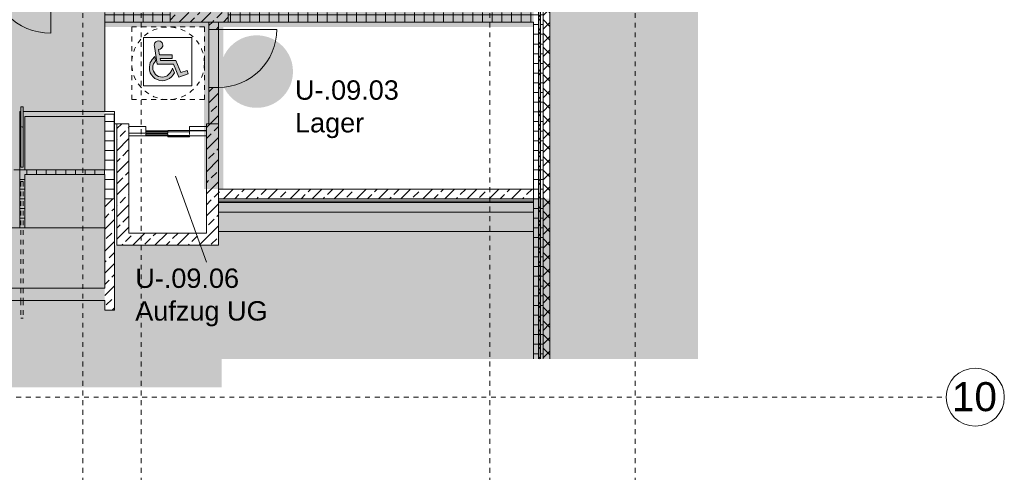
# Model space of a CAD drawing. Header units: metres. Extents: x 6 to 268, y -85 to 18.
# Tile 26 of 33: x 168 to 188, y -43 to -33. Entities that reach past the tile are written whole.
import ezdxf

# ---------------------------------------------------------------- set-up
doc = ezdxf.new("R2010")
doc.units = ezdxf.units.M
for name, pattern in [('Rasterlinie', [0.019, 0.01, -0.003, 0.003, -0.003]), ('Verdeckt', [0.003, 0.002, -0.001]), ('Über Schnittebene 1', [0.001, 0, -0.001])]:
    doc.linetypes.add(name, pattern=pattern)
for name, color, linetype, lineweight in [('A_Detailelemente', 7, 'Continuous', 9), ('A_Fundamente', 7, 'Continuous', 9), ('A_Geländer', 7, 'Continuous', 9), ('A_Geschossdecken', 7, 'Continuous', 9), ('A_Geschossdecken_Schraffur', 7, 'Continuous', 18), ('A_Raster', 7, 'Continuous', 9), ('A_Räume_Beschriftung', 7, 'Continuous', 9), ('A_Skelettbau', 7, 'Continuous', 9), ('A_Türen', 7, 'Continuous', 9), ('A_Türen_Element', 7, 'Continuous', 9), ('A_Türen_Rahmen', 7, 'Continuous', 9), ('A_Wände', 7, 'Continuous', 9), ('A_Wände_Schraffur', 7, 'Continuous', 18)]:
    doc.layers.add(name, color=color, linetype=linetype, lineweight=lineweight)
doc.layers.add('A_Linien', color=5, linetype='Continuous', lineweight=9, true_color=0x0000ff)
doc.styles.add('Arial', font='arial.ttf', dxfattribs={"height": 0.6})
doc.styles.add('Arial_B', font='txt', dxfattribs={"height": 0.4})
pattern_1 = [(0, (95.50816, -2), (0, 0.2), []), (90, (95.50816, -2), (-0.2, 1e-17), [])]
pattern_2 = [(45, (95.50816, -2), (-0.14142136, 0.14142136), []), (135, (95.50816, -2), (-0.14142136, -0.14142136), [])]
pattern_3 = [(45, (95.50816, -2), (-0.2283955, 0.2283955), []), (45, (95.73616, -2), (-0.2283955, 0.2283955), [0.161, -0.081])]

# ---------------------------------------------------------------- blocks, each defined once
blk = doc.blocks.new('GSH_Tuer_I_1flg_SZ - 1200x2200_Voll-5198248-BS_Uebersicht_U1_BRANDSCHUTZ')
at = {"layer": 'A_Türen', "linetype": 'Über Schnittebene 1'}
for p, q in [((-0.6, 0.086), (0.6, 0.086)), ((-0.6, -0.114), (0.6, -0.114))]:
    blk.add_line(p, q, dxfattribs=at)
at = {"layer": 'A_Türen'}
blk.add_line((0.6, -1.314), (0.6, -0.114), dxfattribs=at)
blk.add_arc((0.6, -0.114), 1.2, 180, 270, dxfattribs=at)
blk = doc.blocks.new('Typ des oberen Holms - Oberer Geländerholm_Innen_-5351195-BS_Uebersicht_U1_BRANDSCHUTZ')
at = {"layer": 'A_Geländer', "flags": 128}
blk.add_lwpolyline([(72.306, -35.515), (72.301, -35.514), (72.296, -35.515)], dxfattribs=at)
blk = doc.blocks.new('Typ des oberen Holms - Oberer Geländerholm_Innen_-V81-BS_Uebersicht_U1_BRANDSCHUTZ')
at = {"layer": 'A_Geländer'}
for p, q in [((72.326, -35.097), (72.276, -35.097)), ((72.276, -35.097), (72.276, -36.344)), ((72.326, -35.097), (72.326, -36.344)), ((72.276, -36.344), (72.326, -36.344))]:
    blk.add_line(p, q, dxfattribs=at)
at = {"layer": 'A_Geländer', "linetype": 'Verdeckt'}
for p, q in [((72.276, -36.644), (72.326, -36.644)), ((72.276, -36.644), (72.276, -38.847)), ((72.326, -36.644), (72.326, -38.847)), ((72.276, -38.847), (72.276, -39.097)), ((72.326, -38.847), (72.326, -39.097)), ((72.276, -39.097), (72.276, -39.467)), ((72.326, -39.097), (72.326, -39.467)), ((72.326, -39.467), (72.276, -39.467))]:
    blk.add_line(p, q, dxfattribs=at)
blk = doc.blocks.new('IPRO_Aufzugstuer_2_Elemente - 1600x2135-6134082-BS_Uebersicht_U1_BRANDSCHUTZ')
at = {"layer": 'A_Türen'}
for p, q in [((-0.8, 0.208), (-0.8, 0.126)), ((-0.45, 0.251), (-0.45, 0.226)), ((-0.45, 0.251), (0, 0.251)), ((-0.45, 0.226), (0.45, 0.226)), ((-0.45, 0.126), (-0.45, 0.208)), ((0, 0.251), (0, 0.201)), ((0.45, 0.226), (0.45, 0.201)), ((0.8, 0.176), (0.8, 0.208)), ((-0.45, 0.126), (-0.45, 0.151)), ((-0.45, 0.151), (0, 0.151)), ((0, 0.126), (-0.45, 0.126)), ((0, 0.201), (0.45, 0.201)), ((0, 0.151), (0, 0.176)), ((0, 0.176), (0.45, 0.176)), ((0.45, 0.151), (0, 0.151)), ((0, 0.151), (0, 0.126)), ((0.45, 0.176), (0.45, 0.151)), ((0.45, 0.176), (0.8, 0.176))]:
    blk.add_line(p, q, dxfattribs=at)
at = {"layer": 'A_Türen_Element'}
for p, q in [((0, 0.151), (-0.45, 0.151)), ((-0.45, 0.151), (-0.45, 0.126)), ((-0.45, 0.126), (0, 0.126)), ((0.45, 0.176), (0, 0.176)), ((0, 0.176), (0, 0.151)), ((0, 0.151), (0.45, 0.151)), ((0, 0.126), (0, 0.151)), ((0.45, 0.151), (0.45, 0.176))]:
    blk.add_line(p, q, dxfattribs=at)
at = {"layer": 'A_Türen_Rahmen'}
for p, q in [((-0.45, 0.126), (-0.8, 0.126)), ((-0.8, 0.043), (-0.45, 0.043)), ((-0.45, 0.043), (-0.45, 0.126)), ((0.8, 0.176), (0.45, 0.176)), ((0.45, 0.176), (0.45, 0.043)), ((0.45, 0.043), (0.8, 0.043))]:
    blk.add_line(p, q, dxfattribs=at)
blk = doc.blocks.new('IPRO_Tuer_I_2flg_BZ_OL - 2010x2135_590_Glas 2-6762589-BS_Uebersicht_U1_BRANDSCHUTZ')
at = {"layer": 'A_Türen', "linetype": 'Über Schnittebene 1'}
for p, q in [((-1.005, 0.061), (1.005, 0.061)), ((-1.005, -0.089), (1.005, -0.089))]:
    blk.add_line(p, q, dxfattribs=at)
at = {"layer": 'A_Türen'}
for p, q in [((-1.005, -0.839), (-1.005, -0.089)), ((1.005, -1.349), (1.005, -0.089))]:
    blk.add_line(p, q, dxfattribs=at)
for centre, radius, start, end in [((-1.005, -0.089), 0.75, 270, 0), ((1.005, -0.089), 1.26, 180, 270)]:
    blk.add_arc(centre, radius, start, end, dxfattribs=at)
blk = doc.blocks.new('IPRO_Rollstuhlfahrer - IPRO_Rollstuhlfahrer-6274123-BS_Uebersicht_U1_BRANDSCHUTZ')
at = {"layer": 'A_Detailelemente'}
for points in [[(0.731, 0.178), (0.924, 0.243), (0.9, 0.318), (0.773, 0.273), (0.672, 0.524), (0.35, 0.524), (0.344, 0.564), (0.593, 0.564), (0.593, 0.64), (0.331, 0.64), (0.314, 0.75), (0.345, 0.757), (0.37, 0.773), (0.388, 0.796), (0.398, 0.821), (0.399, 0.841), (0.395, 0.863), (0.385, 0.885), (0.367, 0.906), (0.348, 0.919), (0.32, 0.926), (0.286, 0.923), (0.27, 0.916), (0.253, 0.905), (0.238, 0.887), (0.227, 0.863), (0.223, 0.837), (0.266, 0.56), (0.284, 0.448), (0.623, 0.448)], [(0.388, 0.104), (0.44, 0.11), (0.492, 0.126), (0.54, 0.151), (0.581, 0.183), (0.615, 0.222), (0.64, 0.269), (0.601, 0.365), (0.583, 0.32), (0.553, 0.268), (0.513, 0.222), (0.49, 0.205), (0.464, 0.193), (0.426, 0.181), (0.388, 0.177), (0.35, 0.181), (0.313, 0.193), (0.278, 0.211), (0.249, 0.235), (0.226, 0.264), (0.208, 0.298), (0.196, 0.336), (0.192, 0.374), (0.196, 0.412), (0.208, 0.45), (0.227, 0.484), (0.25, 0.511), (0.234, 0.603), (0.182, 0.544), (0.157, 0.508), (0.141, 0.477), (0.131, 0.44), (0.125, 0.387), (0.126, 0.327), (0.141, 0.269), (0.166, 0.223), (0.198, 0.184), (0.238, 0.151), (0.284, 0.126), (0.336, 0.11)]]:
    blk.add_hatch(color=256, dxfattribs=at).paths.add_polyline_path(points, flags=0)
for p, q in [((0, 1), (1, 1)), ((0, 0), (0, 1)), ((0.227, 0.863), (0.223, 0.837)), ((0.227, 0.863), (0.223, 0.837)), ((0.223, 0.837), (0.227, 0.811)), ((0.223, 0.837), (0.227, 0.811)), ((0.238, 0.887), (0.227, 0.863)), ((0.238, 0.887), (0.227, 0.863)), ((0.253, 0.905), (0.238, 0.887)), ((0.253, 0.905), (0.238, 0.887)), ((0.27, 0.916), (0.253, 0.905)), ((0.27, 0.916), (0.253, 0.905)), ((0.286, 0.923), (0.27, 0.916)), ((0.286, 0.923), (0.27, 0.916)), ((0.32, 0.926), (0.286, 0.923)), ((0.32, 0.926), (0.286, 0.923)), ((0.348, 0.919), (0.32, 0.926)), ((0.348, 0.919), (0.32, 0.926)), ((0.367, 0.906), (0.348, 0.919)), ((0.367, 0.906), (0.348, 0.919)), ((0.385, 0.885), (0.367, 0.906)), ((0.385, 0.885), (0.367, 0.906)), ((0.395, 0.863), (0.385, 0.885)), ((0.395, 0.863), (0.385, 0.885)), ((0.388, 0.796), (0.398, 0.821)), ((0.388, 0.796), (0.398, 0.821)), ((0.399, 0.841), (0.395, 0.863)), ((0.399, 0.841), (0.395, 0.863)), ((0.398, 0.821), (0.399, 0.841)), ((0.398, 0.821), (0.399, 0.841)), ((1, 1), (1, 0)), ((0.227, 0.811), (0.284, 0.448)), ((0.227, 0.811), (0.284, 0.448)), ((0.314, 0.75), (0.345, 0.757)), ((0.314, 0.75), (0.345, 0.757)), ((0.331, 0.64), (0.314, 0.75)), ((0.331, 0.64), (0.314, 0.75)), ((0.593, 0.64), (0.331, 0.64)), ((0.593, 0.64), (0.331, 0.64)), ((0.345, 0.757), (0.37, 0.773)), ((0.345, 0.757), (0.37, 0.773)), ((0.37, 0.773), (0.388, 0.796)), ((0.37, 0.773), (0.388, 0.796)), ((0.593, 0.564), (0.593, 0.64)), ((0.593, 0.564), (0.593, 0.64)), ((0.131, 0.44), (0.125, 0.387)), ((0.131, 0.44), (0.125, 0.387)), ((0.141, 0.477), (0.131, 0.44)), ((0.141, 0.477), (0.131, 0.44)), ((0.157, 0.508), (0.141, 0.477)), ((0.157, 0.508), (0.141, 0.477)), ((0.182, 0.544), (0.157, 0.508)), ((0.182, 0.544), (0.157, 0.508)), ((0.234, 0.603), (0.182, 0.544)), ((0.234, 0.603), (0.182, 0.544)), ((0.192, 0.374), (0.196, 0.412)), ((0.192, 0.374), (0.196, 0.412)), ((0.196, 0.412), (0.208, 0.45)), ((0.196, 0.412), (0.208, 0.45)), ((0.208, 0.45), (0.226, 0.483)), ((0.208, 0.45), (0.226, 0.483)), ((0.226, 0.483), (0.25, 0.511)), ((0.226, 0.483), (0.25, 0.511)), ((0.25, 0.511), (0.234, 0.603)), ((0.25, 0.511), (0.234, 0.603)), ((0.284, 0.448), (0.623, 0.448)), ((0.284, 0.448), (0.623, 0.448)), ((0.35, 0.524), (0.344, 0.564)), ((0.344, 0.564), (0.593, 0.564)), ((0.344, 0.564), (0.593, 0.564)), ((0.35, 0.524), (0.344, 0.564)), ((0.672, 0.524), (0.35, 0.524)), ((0.672, 0.524), (0.35, 0.524)), ((0.623, 0.448), (0.731, 0.178)), ((0.623, 0.448), (0.731, 0.178)), ((0.773, 0.273), (0.672, 0.524)), ((0.773, 0.273), (0.672, 0.524)), ((0.125, 0.387), (0.126, 0.327)), ((0.125, 0.387), (0.126, 0.327)), ((0.126, 0.327), (0.141, 0.269)), ((0.126, 0.327), (0.141, 0.269)), ((0.141, 0.269), (0.166, 0.223)), ((0.141, 0.269), (0.166, 0.223)), ((0.166, 0.223), (0.198, 0.184)), ((0.166, 0.223), (0.198, 0.184)), ((0.196, 0.336), (0.192, 0.374)), ((0.196, 0.336), (0.192, 0.374)), ((0.208, 0.298), (0.196, 0.336)), ((0.208, 0.298), (0.196, 0.336)), ((0.226, 0.264), (0.208, 0.298)), ((0.226, 0.264), (0.208, 0.298)), ((0.249, 0.235), (0.226, 0.264)), ((0.249, 0.235), (0.226, 0.264)), ((0.278, 0.211), (0.249, 0.235)), ((0.278, 0.211), (0.249, 0.235)), ((0.313, 0.193), (0.278, 0.211)), ((0.313, 0.193), (0.278, 0.211)), ((0.49, 0.205), (0.464, 0.193)), ((0.49, 0.205), (0.464, 0.193)), ((0.513, 0.222), (0.49, 0.205)), ((0.513, 0.222), (0.49, 0.205)), ((0.553, 0.268), (0.513, 0.222)), ((0.553, 0.268), (0.513, 0.222)), ((0.583, 0.32), (0.553, 0.268)), ((0.583, 0.32), (0.553, 0.268)), ((0.581, 0.183), (0.615, 0.222)), ((0.581, 0.183), (0.615, 0.222)), ((0.601, 0.365), (0.583, 0.32)), ((0.601, 0.365), (0.583, 0.32)), ((0.64, 0.269), (0.601, 0.365)), ((0.64, 0.269), (0.601, 0.365)), ((0.615, 0.222), (0.64, 0.269)), ((0.615, 0.222), (0.64, 0.269)), ((0.731, 0.178), (0.924, 0.243)), ((0.731, 0.178), (0.924, 0.243)), ((0.9, 0.318), (0.773, 0.273)), ((0.9, 0.318), (0.773, 0.273)), ((0.924, 0.243), (0.9, 0.318)), ((0.924, 0.243), (0.9, 0.318)), ((1, 0), (0, 0)), ((0.198, 0.184), (0.238, 0.151)), ((0.198, 0.184), (0.238, 0.151)), ((0.238, 0.151), (0.284, 0.126)), ((0.238, 0.151), (0.284, 0.126)), ((0.284, 0.126), (0.336, 0.11)), ((0.284, 0.126), (0.336, 0.11)), ((0.35, 0.181), (0.313, 0.193)), ((0.35, 0.181), (0.313, 0.193)), ((0.336, 0.11), (0.388, 0.104)), ((0.336, 0.11), (0.388, 0.104)), ((0.388, 0.177), (0.35, 0.181)), ((0.388, 0.177), (0.35, 0.181)), ((0.426, 0.181), (0.388, 0.177)), ((0.426, 0.181), (0.388, 0.177)), ((0.388, 0.104), (0.44, 0.11)), ((0.388, 0.104), (0.44, 0.11)), ((0.464, 0.193), (0.426, 0.181)), ((0.464, 0.193), (0.426, 0.181)), ((0.44, 0.11), (0.492, 0.126)), ((0.44, 0.11), (0.492, 0.126)), ((0.492, 0.126), (0.54, 0.151)), ((0.492, 0.126), (0.54, 0.151)), ((0.54, 0.151), (0.581, 0.183)), ((0.54, 0.151), (0.581, 0.183))]:
    blk.add_line(p, q, dxfattribs=at)
blk = doc.blocks.new('Raster - 3_0mm_mit Kreis-376402-BS_Uebersicht_U1_BRANDSCHUTZ')
at = {"layer": 'A_Raster'}
blk.add_circle((0, 0), 0.003, dxfattribs=at)

msp = doc.modelspace()

# ---------------------------------------------------------------- hatches: boundary and pattern name
at = {"layer": 'A_Detailelemente', "true_color": 0xc9c9c9}
h = msp.add_hatch(dxfattribs=at)
h.set_pattern_fill('FP_94', color=9, style=0, pattern_type=2)
h.set_pattern_definition([(45, (95.5082, -2), (0, 1.796051), [1.27, -1.27]), (45, (95.1712, -1.663), (0, 1.796051), [1.27, -1.27]), (45, (94.8342, -1.326), (0, 1.796051), [1.27, -1.27]), (135, (94.8342, -1.102), (-1.796051, 1e-16), [1.27, -1.27]), (135, (95.1712, -0.765), (-1.796051, 1e-16), [1.27, -1.27]), (135, (95.5082, -0.428), (-1.796051, 1e-16), [1.27, -1.27])])
h.paths.add_polyline_path([(102.664, -46.997), (105.904, -46.997), (105.904, -39.006), (123.729, -39.006), (123.729, -40.896), (171.929, -40.896), (171.929, -40.306), (181.759, -40.306), (181.759, -0.917), (176.264, -0.917), (175.611, -1.318), (174.259, -0.956), (174.874, -2.647), (173.414, -2.647), (173.414, -3.147), (177.314, -3.147), (177.314, -2.647), (177.614, -2.647), (177.614, -3.017), (180.744, -3.017), (180.744, -8.377), (178.704, -8.377), (178.704, -36.997), (171.864, -36.997), (171.864, -37.957), (169.714, -37.957), (169.714, -39.297), (169.514, -39.297), (169.514, -39.097), (124.214, -39.097), (124.214, -39.297), (124.014, -39.297), (124.014, -35.697), (104.364, -35.697), (104.364, -39.091), (102.664, -39.091), (102.664, -45.527)], flags=0)
at = {"layer": 'A_Detailelemente', "true_color": 0xebdb14}
msp.add_hatch(color=40, dxfattribs=at).paths.add_polyline_path([(171.964, -36.797), (171.964, -33.447), (178.364, -33.447), (178.364, -33.047), (169.865, -33.047), (169.865, -32.247), (178.364, -32.247), (178.364, -31.947), (169.865, -31.947), (169.865, -8.347), (180.734, -8.347), (180.734, -7.847), (169.414, -7.847), (169.414, -33.447), (171.564, -33.447), (171.564, -36.797)], flags=0)
at = {"layer": 'A_Detailelemente', "true_color": 0x499c4b}
h = msp.add_hatch(color=95, dxfattribs=at)
h.paths.add_polyline_path([(167.64, -38.847), (169.514, -38.847), (169.514, -33.347), (169.474, -33.347), (169.474, -32.317), (166.214, -32.317), (166.214, -33.347), (157.514, -33.347), (157.514, -23.797), (136.214, -23.797), (136.214, -33.347), (127.514, -33.347), (127.514, -32.317), (124.174, -32.317), (124.174, -38.847), (162.917, -38.847)], flags=0)
h.paths.add_polyline_path([(160.004, -38.447), (160.004, -38.147), (160.304, -38.147), (160.064, -38.207)], flags=0)
h.paths.add_polyline_path([(128.814, -38.447), (128.814, -38.147), (129.114, -38.147), (128.874, -38.207)], flags=0)
h.paths.add_polyline_path([(160.004, -37.197), (160.004, -36.897), (160.304, -36.897), (160.064, -36.958)], flags=0)
h.paths.add_polyline_path([(128.814, -37.197), (128.814, -36.897), (129.114, -36.897), (128.874, -36.958)], flags=0)
h.paths.add_polyline_path([(160.004, -35.997), (160.004, -35.697), (160.304, -35.697), (160.064, -35.757)], flags=0)
h.paths.add_polyline_path([(128.814, -35.997), (128.814, -35.697), (129.114, -35.697), (128.874, -35.757)], flags=0)
at = {"layer": 'A_Detailelemente', "true_color": 0xf77448}
msp.add_hatch(color=23, dxfattribs=at).paths.add_polyline_path([(172.603, -35.118), (172.697, -35.118), (172.791, -35.106), (172.882, -35.083), (172.97, -35.048), (173.052, -35.003), (173.128, -34.947), (173.197, -34.883), (173.257, -34.81), (173.307, -34.731), (173.348, -34.646), (173.377, -34.556), (173.394, -34.463), (173.4, -34.369), (173.394, -34.275), (173.377, -34.183), (173.348, -34.093), (173.307, -34.008), (173.257, -33.929), (173.197, -33.856), (173.128, -33.792), (173.052, -33.736), (172.97, -33.691), (172.882, -33.656), (172.791, -33.633), (172.697, -33.621), (172.603, -33.621), (172.51, -33.633), (172.418, -33.656), (172.331, -33.691), (172.248, -33.736), (172.172, -33.792), (172.103, -33.856), (172.043, -33.929), (171.993, -34.008), (171.95, -34.102), (171.924, -34.183), (171.906, -34.275), (171.9, -34.369), (171.906, -34.463), (171.924, -34.556), (171.953, -34.646), (171.993, -34.731), (172.043, -34.81), (172.103, -34.883), (172.172, -34.947), (172.248, -35.003), (172.331, -35.048), (172.418, -35.083), (172.51, -35.106)], flags=0)
at = {"layer": 'A_Geschossdecken_Schraffur', "lineweight": 9}
h = msp.add_hatch(dxfattribs=at)
h.set_pattern_fill('FP_2', color=256, style=0, pattern_type=2)
h.set_pattern_definition(pattern_3)
h.paths.add_polyline_path([(167.64, -38.847), (169.514, -38.847), (169.514, -37.597), (124.214, -37.597), (124.214, -38.847), (162.917, -38.847)], flags=0)
h.paths.add_polyline_path([(160.004, -38.447), (160.004, -38.147), (160.304, -38.147), (160.304, -38.447), (160.064, -38.447)], flags=0)
h.paths.add_polyline_path([(128.874, -38.447), (128.814, -38.447), (128.814, -38.147), (129.114, -38.147), (129.114, -38.447)], flags=0)
at = {"layer": 'A_Wände_Schraffur', "lineweight": 9}
h = msp.add_hatch(dxfattribs=at)
h.set_pattern_fill('FP_3', color=256, style=0, pattern_type=2)
h.set_pattern_definition(pattern_1)
h.paths.add_polyline_path([(178.464, -33.297), (178.464, -8.247), (178.364, -8.247), (178.364, -33.297)], flags=0)
h = msp.add_hatch(dxfattribs=at)
h.set_pattern_fill('FP_4', color=256, style=0, pattern_type=2)
h.set_pattern_definition(pattern_2)
h.paths.add_polyline_path([(178.504, -33.297), (178.504, -8.247), (178.464, -8.247), (178.464, -33.297)], flags=0)
h = msp.add_hatch(dxfattribs=at)
h.set_pattern_fill('FP_3', color=256, style=0, pattern_type=2)
h.set_pattern_definition(pattern_1)
h.paths.add_polyline_path([(178.564, -33.297), (178.564, -8.247), (178.504, -8.247), (178.504, -33.297)], flags=0)
h = msp.add_hatch(dxfattribs=at)
h.set_pattern_fill('FP_4', color=256, style=0, pattern_type=2)
h.set_pattern_definition(pattern_2)
h.paths.add_polyline_path([(178.704, -40.306), (178.704, -8.247), (178.564, -8.247), (178.565, -40.306)], flags=0)
h = msp.add_hatch(dxfattribs=at)
h.set_pattern_fill('FP_3', color=256, style=0, pattern_type=2)
h.set_pattern_definition(pattern_1)
h.paths.add_polyline_path([(178.364, -33.347), (178.364, -33.147), (172.064, -33.147), (172.064, -33.347), (178.268, -33.347)], flags=0)
h.paths.add_polyline_path([(169.865, -33.347), (170.864, -33.347), (170.864, -33.147), (169.514, -33.147), (169.514, -33.347), (169.527, -33.347)], flags=0)
h = msp.add_hatch(dxfattribs=at)
h.set_pattern_fill('FP_2', color=256, style=0, pattern_type=2)
h.set_pattern_definition(pattern_3)
h.paths.add_polyline_path([(171.439, -33.347), (172.064, -33.347), (172.064, -33.147), (170.864, -33.147), (170.864, -33.347), (171.183, -33.347)], flags=0)
h = msp.add_hatch(dxfattribs=at)
h.set_pattern_fill('FP_3', color=256, style=0, pattern_type=2)
h.set_pattern_definition(pattern_1)
h.paths.add_polyline_path([(178.459, -40.306), (178.464, -40.306), (178.464, -33.297), (178.364, -33.297), (178.364, -40.306)], flags=0)
h = msp.add_hatch(dxfattribs=at)
h.set_pattern_fill('FP_4', color=256, style=0, pattern_type=2)
h.set_pattern_definition(pattern_2)
h.paths.add_polyline_path([(178.464, -40.306), (178.504, -40.306), (178.504, -33.297), (178.464, -33.297), (178.464, -39.297)], flags=0)
h = msp.add_hatch(dxfattribs=at)
h.set_pattern_fill('FP_3', color=256, style=0, pattern_type=2)
h.set_pattern_definition(pattern_1)
h.paths.add_polyline_path([(178.504, -40.306), (178.564, -40.306), (178.564, -33.297), (178.504, -33.297), (178.504, -39.297)], flags=0)
h = msp.add_hatch(dxfattribs=at)
h.set_pattern_fill('FP_2', color=256, style=0, pattern_type=2)
h.set_pattern_definition(pattern_3)
h.paths.add_polyline_path([(171.803, -35.447), (171.864, -35.447), (171.864, -34.697), (171.664, -34.697), (171.664, -35.447)], flags=0)
h.paths.add_polyline_path([(171.864, -33.497), (171.864, -33.347), (171.664, -33.347), (171.664, -33.497), (171.777, -33.497)], flags=0)
h = msp.add_hatch(dxfattribs=at)
h.set_pattern_fill('FP_3', color=256, style=0, pattern_type=2)
h.set_pattern_definition(pattern_1)
h.paths.add_polyline_path([(169.714, -36.997), (169.714, -35.247), (169.514, -35.247), (169.514, -36.997)], flags=0)
h = msp.add_hatch(dxfattribs=at)
h.set_pattern_fill('FP_2', color=256, style=0, pattern_type=2)
h.set_pattern_definition(pattern_3)
h.paths.add_polyline_path([(170.014, -35.697), (170.014, -35.447), (169.764, -35.447), (169.764, -35.697), (170.002, -35.697)], flags=0)
h = msp.add_hatch(dxfattribs=at)
h.set_pattern_fill('FP_2', color=256, style=0, pattern_type=2)
h.set_pattern_definition(pattern_3)
h.paths.add_polyline_path([(171.614, -37.957), (171.864, -37.957), (171.864, -35.447), (171.614, -35.447), (171.614, -37.729)], flags=0)
h = msp.add_hatch(dxfattribs=at)
h.set_pattern_fill('FP_2', color=256, style=0, pattern_type=2)
h.set_pattern_definition(pattern_3)
h.paths.add_polyline_path([(169.764, -37.707), (170.014, -37.707), (170.014, -35.697), (169.764, -35.697), (169.764, -36.958)], flags=0)
h = msp.add_hatch(dxfattribs=at)
h.set_pattern_fill('FP_3', color=256, style=0, pattern_type=2)
h.set_pattern_definition(pattern_1)
h.paths.add_polyline_path([(169.474, -36.497), (169.514, -36.497), (169.514, -36.397), (167.764, -36.397), (167.764, -36.497), (168.821, -36.497)], flags=0)
h = msp.add_hatch(dxfattribs=at)
h.set_pattern_fill('FP_3', color=256, style=0, pattern_type=2)
h.set_pattern_definition(pattern_1)
h.paths.add_polyline_path([(167.764, -37.597), (167.864, -37.597), (167.864, -36.497), (167.764, -36.497), (167.764, -36.958)], flags=0)
h = msp.add_hatch(dxfattribs=at)
h.set_pattern_fill('FP_2', color=256, style=0, pattern_type=2)
h.set_pattern_definition(pattern_3)
h.paths.add_polyline_path([(177.087, -36.997), (178.364, -36.997), (178.364, -36.797), (171.864, -36.797), (171.864, -36.997), (172.364, -36.997)], flags=0)
h = msp.add_hatch(dxfattribs=at)
h.set_pattern_fill('FP_2', color=256, style=0, pattern_type=2)
h.set_pattern_definition(pattern_3)
h.paths.add_polyline_path([(169.714, -39.297), (169.714, -36.997), (169.514, -36.997), (169.514, -39.297)], flags=0)
h = msp.add_hatch(dxfattribs=at)
h.set_pattern_fill('FP_2', color=256, style=0, pattern_type=2)
h.set_pattern_definition(pattern_3)
h.paths.add_polyline_path([(169.764, -37.957), (171.614, -37.957), (171.614, -37.707), (169.764, -37.707)], flags=0)
h = msp.add_hatch(dxfattribs=at)
h.set_pattern_fill('FP_2', color=256, style=0, pattern_type=2)
h.set_pattern_definition(pattern_3)
h.paths.add_polyline_path([(167.64, -39.097), (169.514, -39.097), (169.514, -38.847), (124.214, -38.847), (124.214, -39.097), (162.917, -39.097)], flags=0)

# ---------------------------------------------------------------- linework, layer by layer
at = {"layer": 'A_Fundamente'}
msp.add_line((167.764, -36.397), (167.64, -36.397), dxfattribs=at)
at = {"layer": 'A_Fundamente', "lineweight": 18}
for p, q in [((169.514, -37.597), (124.214, -37.597)), ((169.514, -38.847), (169.514, -37.597))]:
    msp.add_line(p, q, dxfattribs=at)
at = {"layer": 'A_Geschossdecken'}
for p, q in [((169.514, -33.347), (169.514, -35.197)), ((171.664, -34.697), (171.664, -33.497)), ((171.864, -33.497), (171.864, -34.697)), ((167.764, -35.247), (167.754, -35.247)), ((169.714, -35.447), (169.764, -35.447)), ((170.364, -35.597), (170.814, -35.597)), ((171.264, -35.597), (171.614, -35.597))]:
    msp.add_line(p, q, dxfattribs=at)
at = {"layer": 'A_Linien', "linetype": 'Verdeckt'}
for p, q in [((170.073, -33.447), (171.573, -33.447)), ((170.073, -34.947), (170.073, -33.447)), ((171.573, -33.447), (171.573, -34.947)), ((171.573, -34.947), (170.073, -34.947))]:
    msp.add_line(p, q, dxfattribs=at)
msp.add_circle((170.823, -34.197), 0.75, dxfattribs=at)
at = {"layer": 'A_Raster', "linetype": 'Rasterlinie'}
for p, q in [((169.064, -66.66), (169.064, 16.72)), ((170.264, -66.66), (170.264, 16.72)), ((177.464, -66.66), (177.464, 16.72)), ((180.464, -66.66), (180.464, 16.72)), ((102.089, -41.097), (186.88, -41.097))]:
    msp.add_line(p, q, dxfattribs=at)
at = {"layer": 'A_Räume_Beschriftung'}
msp.add_line((170.974, -36.529), (171.613, -38.31), dxfattribs=at)
at = {"layer": 'A_Skelettbau'}
for p, q in [((178.364, -37.047), (171.864, -37.047)), ((178.364, -37.072), (171.864, -37.072)), ((178.364, -37.272), (171.864, -37.272)), ((178.364, -37.272), (171.864, -37.272)), ((171.864, -37.672), (178.364, -37.672))]:
    msp.add_line(p, q, dxfattribs=at)
at = {"layer": 'A_Wände'}
for p, q in [((178.464, -40.306), (178.464, -8.247)), ((178.504, -40.306), (178.504, -8.247)), ((170.864, -33.347), (170.864, -33.147)), ((172.064, -33.147), (172.064, -33.347)), ((167.764, -35.197), (167.784, -35.197)), ((167.764, -36.397), (167.764, -35.197)), ((167.834, -35.197), (169.714, -35.197)), ((169.514, -35.297), (167.864, -35.297)), ((167.864, -35.297), (167.864, -36.397)), ((169.714, -35.197), (169.714, -35.247)), ((171.864, -35.447), (171.664, -35.447)), ((171.614, -35.697), (170.014, -35.697)), ((171.864, -36.797), (171.864, -36.997)), ((178.364, -36.997), (178.364, -36.797)), ((169.514, -38.847), (124.214, -38.847))]:
    msp.add_line(p, q, dxfattribs=at)
at = {"layer": 'A_Wände', "lineweight": 18}
for p, q in [((178.564, -8.247), (178.564, -40.306)), ((178.704, -40.306), (178.704, -8.377)), ((169.514, -33.147), (169.514, -33.347)), ((169.514, -33.347), (178.364, -33.347)), ((171.664, -33.347), (171.664, -33.497)), ((171.664, -33.497), (171.864, -33.497)), ((171.864, -33.497), (171.864, -33.347)), ((178.364, -33.347), (178.364, -36.797)), ((171.864, -34.697), (171.664, -34.697)), ((171.664, -34.697), (171.664, -35.447)), ((171.864, -36.797), (171.864, -34.697)), ((169.714, -35.247), (169.514, -35.247)), ((169.514, -35.247), (169.514, -36.397)), ((169.714, -39.297), (169.714, -35.247)), ((170.014, -35.447), (169.764, -35.447)), ((169.764, -35.447), (169.764, -37.957)), ((170.014, -37.707), (170.014, -35.447)), ((171.664, -35.447), (171.614, -35.447)), ((171.614, -35.447), (171.614, -37.707)), ((169.514, -36.397), (167.764, -36.397)), ((167.764, -36.397), (167.764, -37.597)), ((167.864, -36.497), (169.514, -36.497)), ((167.864, -37.597), (167.864, -36.497)), ((169.514, -36.497), (169.514, -37.597)), ((178.364, -36.797), (171.864, -36.797)), ((169.714, -36.997), (169.514, -36.997)), ((171.864, -37.957), (171.864, -36.997)), ((171.864, -36.997), (178.364, -36.997)), ((178.364, -36.997), (178.364, -40.306)), ((171.614, -37.707), (170.014, -37.707)), ((169.764, -37.957), (171.864, -37.957)), ((124.214, -39.097), (169.514, -39.097)), ((169.514, -39.097), (169.514, -39.297)), ((169.514, -39.297), (169.714, -39.297))]:
    msp.add_line(p, q, dxfattribs=at)

# ---------------------------------------------------------------- block references
at = {"layer": 'A_Detailelemente'}
msp.add_blockref('IPRO_Rollstuhlfahrer - IPRO_Rollstuhlfahrer-6274123-BS_Uebersicht_U1_BRANDSCHUTZ', (170.313, -34.662), dxfattribs=at)
at = {"layer": 'A_Geländer'}
for name in ['Typ des oberen Holms - Oberer Geländerholm_Innen_-V81-BS_Uebersicht_U1_BRANDSCHUTZ', 'Typ des oberen Holms - Oberer Geländerholm_Innen_-5351195-BS_Uebersicht_U1_BRANDSCHUTZ']:
    msp.add_blockref(name, (95.508, 0), dxfattribs=at)
at = {"layer": 'A_Raster', "xscale": 199.9999999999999, "yscale": 199.9999999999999, "zscale": 199.9999999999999, "rotation": 269.9999999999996}
msp.add_blockref('Raster - 3_0mm_mit Kreis-376402-BS_Uebersicht_U1_BRANDSCHUTZ', (187.48, -41.097), dxfattribs=at)
at = {"layer": 'A_Türen'}
msp.add_blockref('IPRO_Tuer_I_2flg_BZ_OL - 2010x2135_590_Glas 2-6762589-BS_Uebersicht_U1_BRANDSCHUTZ', (167.395, -32.228), dxfattribs=at)
for name, p, rotation in [('GSH_Tuer_I_1flg_SZ - 1200x2200_Voll-5198248-BS_Uebersicht_U1_BRANDSCHUTZ', (171.75, -34.097), 90), ('IPRO_Aufzugstuer_2_Elemente - 1600x2135-6134082-BS_Uebersicht_U1_BRANDSCHUTZ', (170.814, -35.464), 180)]:
    msp.add_blockref(name, p, dxfattribs=dict(at, rotation=rotation))

# ---------------------------------------------------------------- texts
at = {"layer": 'A_Raster', "insert": (186.997, -40.786), "char_height": 0.6, "width": 1.15443, "attachment_point": 1, "style": 'Arial'}
msp.add_mtext('10', dxfattribs=at)
at = {"layer": 'A_Räume_Beschriftung', "char_height": 0.4, "attachment_point": 1, "style": 'Arial_B'}
for s, insert, width in [('U-.09.03', (173.441, -34.551), 2.64557), ('Lager', (173.441, -35.226), 1.87595), ('U-.09.06', (170.144, -38.439), 2.64557), ('Aufzug UG', (170.144, -39.114), 3.54346)]:
    msp.add_mtext(s, dxfattribs=dict(at, insert=insert, width=width))

doc.saveas('drawing.dxf')
